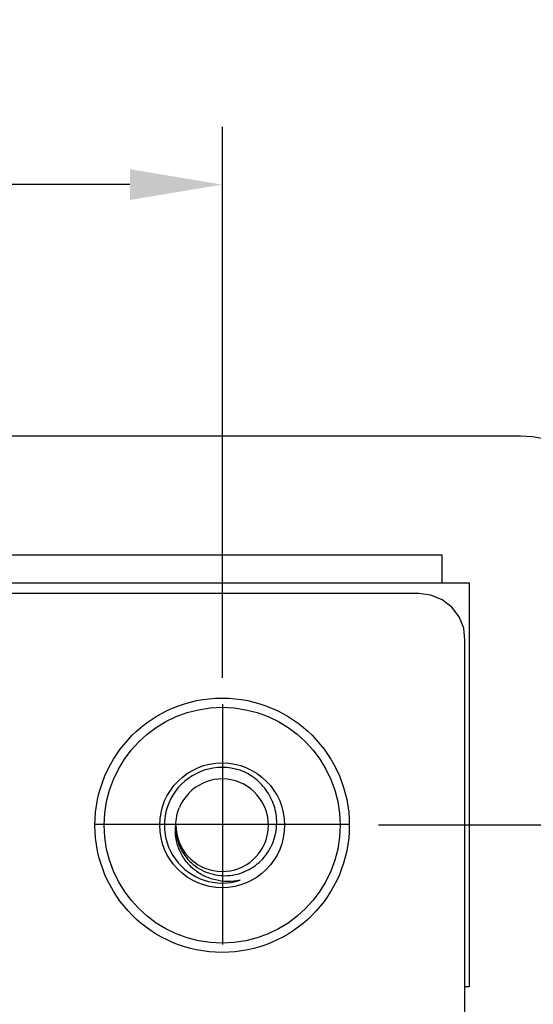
# Model space of a CAD drawing. Header units: millimetres. Extents: x 344 to 667, y 229 to 335.
# Tile 205 of 206: x 637 to 649, y 295 to 317. Entities that reach past the tile are written whole.
import ezdxf

# ---------------------------------------------------------------- set-up
doc = ezdxf.new("R2010")
doc.units = ezdxf.units.MM
doc.header["$LTSCALE"] = 0.5
doc.header["$PDMODE"] = 3
doc.header["$PDSIZE"] = 0.3125
doc.linetypes.add('CENTER', pattern=[50.8, 31.75, -6.35, 6.35, -6.35])
doc.layers.get('0').update_dxf_attribs({"linetype": 'CONTINUOUS'})
doc.layers.get('Defpoints').update_dxf_attribs({"linetype": 'CONTINUOUS'})
doc.layers.add('Dim', color=6, linetype='CONTINUOUS', lineweight=13)
doc.styles.add('Verdana', font='verdana.ttf', dxfattribs={"height": 2.5})
doc.dimstyles.new('aaaaaaaa 3.0', dxfattribs={"dimtxt": 2.5, "dimasz": 2, "dimexe": 1.25, "dimexo": 0.625, "dimtad": 1, "dimzin": 9, "dimdsep": 46, "dimtxsty": 'Verdana', "dimcen": 0, "dimazin": 0, "dimtfac": 1, "dimtmove": 0, "dimatfit": 3, "dimfxl": 1, "dimlwd": 25, "dimlwe": 25, "dimarcsym": 0})

# ---------------------------------------------------------------- blocks, each defined once
blk = doc.blocks.new('*D31')
at = {"layer": 'Defpoints', "color": 0}
for p in [(644.561, 299.283), (644.361, 249.283), (665.285, 249.283)]:
    blk.add_point(p, dxfattribs=at)
at = {"layer": 'Dim', "color": 0, "lineweight": 25}
for p, q in [((645.186, 299.283), (666.535, 299.283)), ((665.285, 297.283), (665.285, 251.283)), ((644.986, 249.283), (666.535, 249.283))]:
    blk.add_line(p, q, dxfattribs=at)
at = {"layer": 'Dim', "color": 0}
for points in [[(665.619, 297.283), (664.952, 297.283), (665.285, 299.283)], [(664.952, 251.283), (665.619, 251.283), (665.285, 249.283)]]:
    blk.add_solid(points, dxfattribs=at)
at = {"layer": 'Dim', "color": 0, "insert": (663.359, 274.283), "char_height": 2.5, "attachment_point": 5, "rotation": 90, "style": 'Verdana'}
blk.add_mtext('50', dxfattribs=at)
blk = doc.blocks.new('*D32')
at = {"layer": 'Defpoints', "color": 0}
for p in [(549.811, 313.125), (549.811, 301.833), (641.811, 301.833)]:
    blk.add_point(p, dxfattribs=at)
at = {"layer": 'Dim', "color": 0, "lineweight": 25}
for p, q in [((549.811, 302.458), (549.811, 314.375)), ((641.811, 302.458), (641.811, 314.375)), ((639.811, 313.125), (551.811, 313.125))]:
    blk.add_line(p, q, dxfattribs=at)
at = {"layer": 'Dim', "color": 0}
for points in [[(551.811, 313.458), (551.811, 312.792), (549.811, 313.125)], [(639.811, 312.792), (639.811, 313.458), (641.811, 313.125)]]:
    blk.add_solid(points, dxfattribs=at)
at = {"layer": 'Dim', "color": 0, "insert": (595.811, 315.05), "char_height": 2.5, "attachment_point": 5, "style": 'Verdana'}
blk.add_mtext('92', dxfattribs=at)

msp = doc.modelspace()

# ---------------------------------------------------------------- linework, layer by layer
at = {"linetype": 'Continuous'}
for p, q in [((648.261, 307.683), (538.861, 307.683)), ((646.561, 305.113), (544.611, 305.113)), ((646.561, 304.513), (646.561, 305.113)), ((544.576, 304.513), (647.146, 304.513)), ((647.146, 304.513), (647.146, 295.783)), ((646.057, 304.283), (545.557, 304.283)), ((646.318, 304.248), (646.057, 304.283)), ((646.562, 304.147), (646.318, 304.248)), ((646.77, 303.987), (646.562, 304.147)), ((646.931, 303.778), (646.77, 303.987)), ((647.031, 303.535), (646.931, 303.778)), ((647.057, 303.274), (647.031, 303.535)), ((647.058, 287.354), (647.057, 303.274)), ((647.146, 295.783), (647.058, 295.783))]:
    msp.add_line(p, q, dxfattribs=at)
at = {"color": 1, "linetype": 'CENTER'}
for p, q in [((641.811, 301.894), (641.811, 296.695)), ((639.066, 299.295), (644.556, 299.295))]:
    msp.add_line(p, q, dxfattribs=at)
at = {"linetype": 'Continuous'}
for radius in [2.75, 2.55, 1.35]:
    msp.add_circle((641.807, 299.274), radius, dxfattribs=at)
for centre, radius, start, end in [((648.261, 305.183), 2.5, 0, 90), ((641.807, 299.274), 1.25, 71.9832, 287.9832), ((641.807, 299.274), 1, 179.9835, 157.483)]:
    msp.add_arc(centre, radius, start, end, dxfattribs=at)
for points, knots in [([(642.985, 299.274), (642.989, 299.337), (642.984, 299.465), (642.948, 299.653), (642.881, 299.833), (642.756, 300.055), (642.537, 300.292), (642.312, 300.418), (642.193, 300.463)], [0, 0, 0, 0, 0.125176, 0.250358, 0.375544, 0.50073, 0.750346, 1, 1, 1, 1]), ([(642.193, 298.085), (642.106, 298.067), (641.927, 298.049), (641.661, 298.081), (641.449, 298.157), (641.295, 298.245), (641.151, 298.351), (640.997, 298.513), (640.887, 298.709), (640.83, 298.877), (640.795, 299.052), (640.795, 299.187), (640.807, 299.275)], [0, 0, 0, 0, 0.125139, 0.250227, 0.375268, 0.437874, 0.500469, 0.625399, 0.750259, 0.812788, 0.875295, 1, 1, 1, 1]), ([(640.807, 299.275), (640.803, 299.203), (640.81, 299.06), (640.866, 298.852), (640.964, 298.66), (641.099, 298.493), (641.265, 298.356), (641.456, 298.256), (641.662, 298.195), (641.877, 298.177), (642.09, 298.2), (642.296, 298.265), (642.485, 298.367), (642.651, 298.503), (642.789, 298.669), (642.894, 298.857), (642.962, 299.061), (642.982, 299.203), (642.985, 299.274)], [0, 0, 0, 0, 0.062474, 0.12495, 0.187431, 0.249916, 0.312406, 0.374899, 0.437394, 0.499893, 0.562395, 0.624901, 0.68741, 0.749921, 0.812435, 0.874955, 0.937476, 1, 1, 1, 1])]:
    msp.add_open_spline(points, degree=3, knots=knots, dxfattribs=at)
msp.add_open_spline([(640.807, 299.275), (640.807, 299.34), (640.82, 299.471), (640.858, 299.597), (640.883, 299.657)], degree=3, dxfattribs=at)

# ---------------------------------------------------------------- dimensions: what is measured, and where the dimension line sits
at = {"layer": 'Dim'}
dim = msp.add_linear_dim(base=(549.811, 313.125), p1=(641.811, 301.833), p2=(549.811, 301.833), dimstyle='aaaaaaaa 3.0', dxfattribs=at)
dim.commit()
dim.dimension.update_dxf_attribs({"geometry": '*D32', "text_midpoint": (595.811, 315.05)})
dim = msp.add_linear_dim(base=(665.285, 249.283), p1=(644.561, 299.283), p2=(644.361, 249.283), angle=90, dimstyle='aaaaaaaa 3.0', dxfattribs=at)
dim.commit()
dim.dimension.update_dxf_attribs({"geometry": '*D31', "text_midpoint": (665.285, 274.283), "dimtype": 160})

doc.saveas('drawing.dxf')
